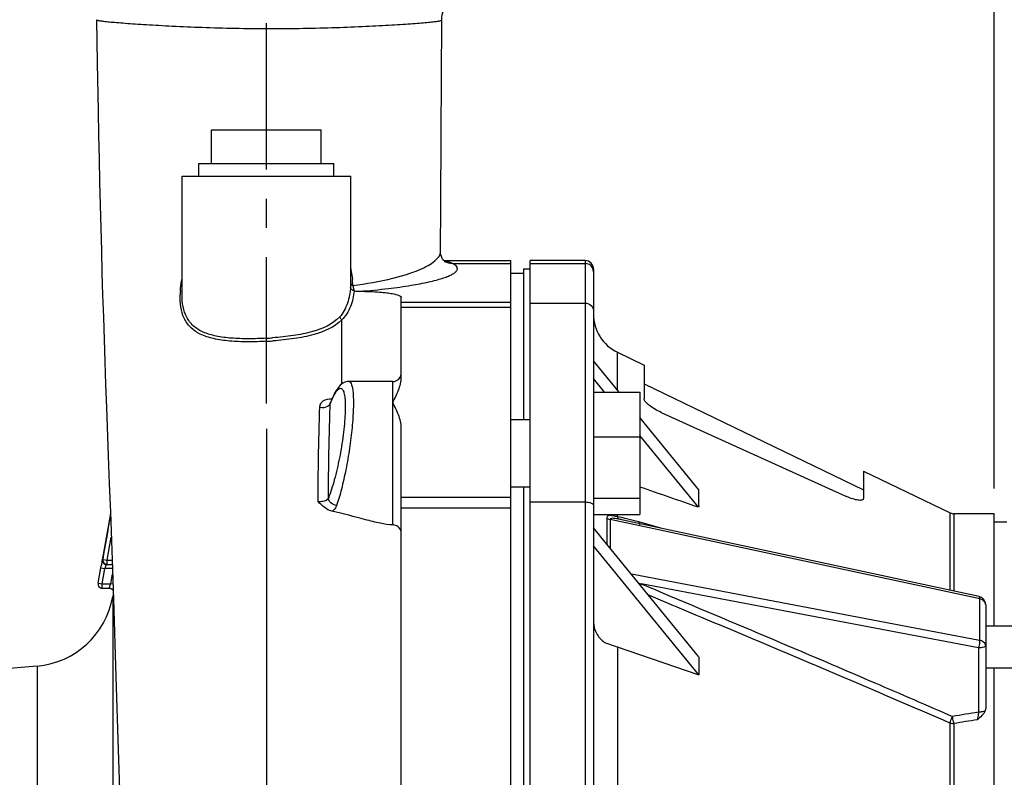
# Model space of a CAD drawing. Header units: millimetres. Extents: x 0 to 841, y 0 to 594.
# Tile 4 of 14: x 158 to 274, y 363 to 453. Entities that reach past the tile are written whole.
import ezdxf

# ---------------------------------------------------------------- set-up
doc = ezdxf.new("R2010")
doc.units = ezdxf.units.MM
doc.header["$LTSCALE"] = 46.2
doc.linetypes.add('CENTER', pattern=[0.6, 0.375, -0.075, 0.075, -0.075])
doc.layers.get('0').update_dxf_attribs({"linetype": 'CONTINUOUS'})
for name, color, linetype in [('ASSI', 7, 'CONTINUOUS'), ('GEOM', 7, 'CONTINUOUS'), ('QUOTE', 7, 'CONTINUOUS')]:
    doc.layers.add(name, color=color, linetype=linetype)
doc.styles.get("Standard").update_dxf_attribs({"font": 'txt', "width": 0.8})
doc.dimstyles.new('DIMSTYLE_1', dxfattribs={"dimtxt": 5, "dimasz": 5.8, "dimexe": 1.25, "dimexo": 1.5, "dimtad": 1, "dimdec": 3, "dimdsep": 46, "dimtxsty": 'Standard', "dimblk": '_FILLED', "dimblk1": '_FILLED', "dimblk2": '_FILLED', "dimcen": 0.09, "dimadec": 3, "dimazin": 2, "dimtp": 0.3, "dimtm": 0.3, "dimtfac": 1, "dimtdec": 3, "dimtofl": 0, "dimtmove": 0, "dimatfit": 3, "dimldrblk": '_FILLED', "dimfxl": 1, "dimtolj": 1, "dimarcsym": 0})
doc.dimstyles.new('DIMSTYLE_2', dxfattribs={"dimtxt": 5, "dimasz": 5.8, "dimexe": 1.25, "dimexo": 1.5, "dimtad": 1, "dimdec": 3, "dimdsep": 46, "dimtxsty": 'Standard', "dimblk": '_FILLED', "dimblk1": '_FILLED', "dimblk2": '_FILLED', "dimcen": 0.09, "dimadec": 3, "dimazin": 2, "dimtp": 0.5, "dimtm": 0.5, "dimtfac": 1, "dimtdec": 3, "dimtofl": 0, "dimtmove": 0, "dimatfit": 3, "dimldrblk": '_FILLED', "dimfxl": 1, "dimtolj": 1, "dimarcsym": 0})
doc.dimstyles.new('DIMSTYLE_3', dxfattribs={"dimtxt": 5, "dimasz": 5.8, "dimexe": 1.25, "dimexo": 1.5, "dimtad": 1, "dimdec": 0, "dimdsep": 46, "dimtxsty": 'Standard', "dimblk": '_FILLED', "dimblk1": '_FILLED', "dimblk2": '_FILLED', "dimcen": 0.09, "dimadec": 0, "dimazin": 2, "dimtp": 0.5, "dimtm": 0.5, "dimtfac": 1, "dimtdec": 0, "dimtofl": 0, "dimtmove": 0, "dimatfit": 3, "dimldrblk": '_FILLED', "dimfxl": 1, "dimtolj": 1, "dimarcsym": 0})
doc.dimstyles.new('DIMSTYLE_4', dxfattribs={"dimtxt": 5, "dimasz": 5.8, "dimexe": 1.25, "dimexo": 1.5, "dimtad": 1, "dimdec": 1, "dimdsep": 46, "dimtxsty": 'Standard', "dimblk": '_FILLED', "dimblk1": '_FILLED', "dimblk2": '_FILLED', "dimcen": 0.09, "dimadec": 1, "dimazin": 2, "dimtp": 0.3, "dimtm": 0.3, "dimtfac": 1, "dimtdec": 1, "dimtofl": 0, "dimtmove": 0, "dimatfit": 3, "dimldrblk": '_FILLED', "dimfxl": 1, "dimtolj": 1, "dimarcsym": 0})

# ---------------------------------------------------------------- blocks, each defined once
blk = doc.blocks.new('_FILLED')
at = {"color": 0, "linetype": 'ByBlock'}
blk.add_solid([(0, 0), (-1, 0.207), (-1, -0.207)], dxfattribs=at)
blk = doc.blocks.new('*D5')
at = {"layer": 'QUOTE', "color": 2, "linetype": 'Continuous'}
for p, q in [((155.8, 484.67), (75.3, 484.67)), ((77.8, 484.67), (77.8, 358.92)), ((77.8, 233.17), (77.8, 358.92)), ((201.3, 233.17), (75.3, 233.17))]:
    blk.add_line(p, q, dxfattribs=at)
at = {"layer": 'QUOTE', "color": 2, "linetype": 'Continuous', "xscale": 5.8, "yscale": 5.8, "zscale": 5.8}
for p, rotation in [((77.8, 484.67), 90), ((77.8, 233.17), 270)]:
    blk.add_blockref('_FILLED', p, dxfattribs=dict(at, rotation=rotation))
at = {"layer": 'QUOTE', "color": 2, "linetype": 'Continuous', "insert": (71.55, 358.92), "char_height": 5, "width": 25.1786, "attachment_point": 2, "rotation": 90, "line_spacing_factor": 0.9}
blk.add_mtext('251.5', dxfattribs=at)
blk = doc.blocks.new('*D6')
at = {"layer": 'QUOTE', "color": 2, "linetype": 'Continuous'}
for p, q in [((137.3, 376.67), (137.3, 541.89)), ((454.1, 395.88), (454.1, 541.89)), ((137.3, 539.39), (295.7, 539.39)), ((454.1, 539.39), (295.7, 539.39))]:
    blk.add_line(p, q, dxfattribs=at)
at = {"layer": 'QUOTE', "color": 2, "linetype": 'Continuous', "xscale": 5.8, "yscale": 5.8, "zscale": 5.8, "rotation": 180}
blk.add_blockref('_FILLED', (137.3, 539.39), dxfattribs=at)
at = {"layer": 'QUOTE', "color": 2, "linetype": 'Continuous', "xscale": 5.8, "yscale": 5.8, "zscale": 5.8}
blk.add_blockref('_FILLED', (454.1, 539.39), dxfattribs=at)
at = {"layer": 'QUOTE', "color": 2, "linetype": 'Continuous', "insert": (295.7, 545.64), "char_height": 5, "width": 15.5357, "attachment_point": 2, "line_spacing_factor": 0.9}
blk.add_mtext('317', dxfattribs=at)
blk = doc.blocks.new('*D7')
at = {"layer": 'QUOTE', "color": 2, "linetype": 'Continuous'}
for p, q in [((137.3, 376.67), (137.3, 527.86)), ((186.8, 492.67), (186.8, 527.86)), ((137.3, 525.36), (162.05, 525.36)), ((186.8, 525.36), (162.05, 525.36))]:
    blk.add_line(p, q, dxfattribs=at)
at = {"layer": 'QUOTE', "color": 2, "linetype": 'Continuous', "xscale": 5.8, "yscale": 5.8, "zscale": 5.8, "rotation": 180}
blk.add_blockref('_FILLED', (137.3, 525.36), dxfattribs=at)
at = {"layer": 'QUOTE', "color": 2, "linetype": 'Continuous', "xscale": 5.8, "yscale": 5.8, "zscale": 5.8}
blk.add_blockref('_FILLED', (186.8, 525.36), dxfattribs=at)
at = {"layer": 'QUOTE', "color": 2, "linetype": 'Continuous', "insert": (162.05, 531.61), "char_height": 5, "width": 21.4286, "attachment_point": 2, "line_spacing_factor": 0.9}
blk.add_mtext('49.5', dxfattribs=at)
blk = doc.blocks.new('*D14')
at = {"layer": 'QUOTE', "color": 2, "linetype": 'Continuous'}
for p, q in [((186.8, 402.72), (186.8, 160.39)), ((368.1, 225.17), (368.1, 160.39)), ((186.8, 162.89), (277.45, 162.89)), ((368.1, 162.89), (277.45, 162.89))]:
    blk.add_line(p, q, dxfattribs=at)
at = {"layer": 'QUOTE', "color": 2, "linetype": 'Continuous', "xscale": 5.8, "yscale": 5.8, "zscale": 5.8, "rotation": 180}
blk.add_blockref('_FILLED', (186.8, 162.89), dxfattribs=at)
at = {"layer": 'QUOTE', "color": 2, "linetype": 'Continuous', "xscale": 5.8, "yscale": 5.8, "zscale": 5.8}
blk.add_blockref('_FILLED', (368.1, 162.89), dxfattribs=at)
at = {"layer": 'QUOTE', "color": 2, "linetype": 'Continuous', "insert": (277.45, 169.14), "char_height": 5, "width": 24.1071, "attachment_point": 2, "line_spacing_factor": 0.9}
blk.add_mtext('181.3', dxfattribs=at)
blk = doc.blocks.new('*D15')
at = {"layer": 'QUOTE', "color": 2, "linetype": 'Continuous'}
for p, q in [((186.8, 404.75), (186.8, 189.71)), ((239.55, 225.17), (239.55, 189.71)), ((186.8, 192.21), (213.18, 192.21)), ((239.55, 192.21), (213.18, 192.21))]:
    blk.add_line(p, q, dxfattribs=at)
at = {"layer": 'QUOTE', "color": 2, "linetype": 'Continuous', "xscale": 5.8, "yscale": 5.8, "zscale": 5.8, "rotation": 180}
blk.add_blockref('_FILLED', (186.8, 192.21), dxfattribs=at)
at = {"layer": 'QUOTE', "color": 2, "linetype": 'Continuous', "xscale": 5.8, "yscale": 5.8, "zscale": 5.8}
blk.add_blockref('_FILLED', (239.55, 192.21), dxfattribs=at)
at = {"layer": 'QUOTE', "color": 2, "linetype": 'Continuous', "insert": (213.18, 198.46), "char_height": 5, "width": 21.4286, "attachment_point": 2, "line_spacing_factor": 0.9}
blk.add_mtext('52.8', dxfattribs=at)
blk = doc.blocks.new('*D19')
at = {"layer": 'QUOTE', "color": 2, "linetype": 'Continuous'}
for p, q in [((273.1, 397.67), (273.1, 527.86)), ((454.1, 395.88), (454.1, 527.86)), ((273.1, 525.36), (363.6, 525.36)), ((454.1, 525.36), (363.6, 525.36))]:
    blk.add_line(p, q, dxfattribs=at)
at = {"layer": 'QUOTE', "color": 2, "linetype": 'Continuous', "xscale": 5.8, "yscale": 5.8, "zscale": 5.8, "rotation": 180}
blk.add_blockref('_FILLED', (273.1, 525.36), dxfattribs=at)
at = {"layer": 'QUOTE', "color": 2, "linetype": 'Continuous', "xscale": 5.8, "yscale": 5.8, "zscale": 5.8}
blk.add_blockref('_FILLED', (454.1, 525.36), dxfattribs=at)
at = {"layer": 'QUOTE', "color": 2, "linetype": 'Continuous', "insert": (363.6, 531.61), "char_height": 5, "width": 14.4643, "attachment_point": 2, "line_spacing_factor": 0.9}
blk.add_mtext('181', dxfattribs=at)

msp = doc.modelspace()

# ---------------------------------------------------------------- linework, layer by layer
at = {"layer": 'ASSI', "color": 2, "linetype": 'CENTER'}
msp.add_line((186.8021, 407.7546), (186.8021, 489.6747), dxfattribs=at)
at = {"layer": 'ASSI', "color": 7, "linetype": 'Continuous'}
for p, q in [((178.8021, 434.6747), (178.8021, 436.1747)), ((178.8033, 436.1747), (194.8009, 436.1747)), ((194.8021, 434.6747), (194.8021, 436.1747)), ((176.8021, 420.6328), (176.8021, 434.6747)), ((196.8021, 421.8052), (196.8021, 434.6747)), ((207.8379, 424.6747), (215.8021, 424.6747)), ((218.1021, 261.5785), (218.1021, 424.6747)), ((224.6021, 424.6747), (218.1021, 424.6747)), ((215.8021, 423.1747), (217.3021, 423.1747)), ((217.3021, 423.6747), (217.3021, 405.8499)), ((218.1021, 423.6747), (217.3021, 423.6747)), ((201.8021, 410.3499), (196.5735, 410.3499)), ((215.8021, 405.8499), (218.1021, 405.8499)), ((215.8021, 397.8499), (218.1021, 397.8499)), ((217.3021, 397.8499), (217.3021, 271.4996)), ((391.1021, 381.3689), (272.1021, 381.3689)), ((391.1021, 376.3689), (272.1021, 376.3689))]:
    msp.add_line(p, q, dxfattribs=at)
at = {"layer": 'GEOM', "color": 7, "linetype": 'Continuous'}
for p, q in [((166.6455, 453.2276), (166.7377, 448.1174)), ((207.5341, 439.5946), (207.5966, 453.1875)), ((166.7377, 448.1174), (166.8483, 442.3748)), ((180.3021, 436.1747), (180.3021, 440.1747)), ((180.3021, 440.1747), (193.3021, 440.1747)), ((186.8021, 436.1747), (186.8021, 440.1747)), ((193.3021, 436.1747), (193.3021, 440.1747)), ((207.4887, 431.3392), (207.5341, 439.5946)), ((176.8026, 434.6747), (196.8013, 434.6747)), ((207.4533, 425.7237), (207.4887, 431.3392)), ((215.8021, 264.2509), (215.8021, 424.6747)), ((225.6021, 423.6746), (225.6021, 252.8643)), ((176.8021, 420.6328), (176.8021, 420.6372)), ((202.8021, 410.8603), (202.8021, 420.3201)), ((218.1021, 419.6468), (224.6021, 419.6468)), ((228.4298, 413.8108), (231.6021, 412.2806)), ((228.6316, 409.0997), (225.6021, 412.81)), ((231.6021, 412.2806), (231.6021, 408.2602)), ((196.5727, 410.3499), (196.5736, 410.3499)), ((226.8995, 409.0997), (225.6021, 410.6887)), ((231.6021, 410.0601), (257.6021, 397.5189)), ((225.6021, 409.0997), (231.1021, 409.0997)), ((231.1021, 409.0997), (231.1021, 394.6001)), ((194.4039, 407.8822), (194.4036, 407.8823)), ((194.4074, 407.8874), (194.4039, 407.8822)), ((194.5156, 408.1482), (194.4163, 407.9093)), ((194.632, 408.4132), (194.5156, 408.1482)), ((167.8434, 407.2596), (168.0584, 401.544)), ((233.6021, 406.6939), (255.6021, 396.7221)), ((238.0933, 397.5115), (231.1021, 406.0739)), ((202.8021, 349.4921), (202.8021, 404.8602)), ((225.6021, 403.7924), (231.1021, 403.7924)), ((238.0501, 395.4431), (231.1021, 403.9526)), ((168.0584, 401.544), (168.1804, 398.2311)), ((257.6021, 399.7394), (257.6021, 396.4707)), ((257.6021, 399.7394), (267.8962, 394.774)), ((168.1804, 398.2311), (168.3027, 394.8444)), ((238.0933, 395.6105), (238.0933, 397.5115)), ((218.1021, 396.0738), (224.6021, 396.0738)), ((225.6021, 396.5426), (231.1021, 396.5426)), ((168.3069, 394.7251), (167.2119, 388.5129)), ((168.3027, 394.8444), (168.54, 388.0662)), ((273.1021, 394.6747), (268.3307, 394.6747)), ((273.1021, 381.3689), (273.1021, 394.6747)), ((225.6021, 394.6001), (231.1021, 394.6001)), ((271.3122, 384.8591), (229.096, 393.9295)), ((274.6021, 393.6747), (273.1021, 393.6747)), ((238.0501, 377.7654), (225.6021, 393.011)), ((238.0933, 375.5912), (225.6021, 390.8897)), ((166.8469, 386.4428), (167.1676, 388.2615)), ((167.1676, 388.2615), (167.2119, 388.5129)), ((167.8363, 388.6747), (168.519, 388.6747)), ((167.3393, 385.856), (168.1784, 385.856)), ((168.641, 385.1025), (168.597, 384.8528)), ((272.1021, 383.8814), (272.1021, 371.6722)), ((226.9071, 379.4065), (238.0933, 375.5912)), ((238.0933, 377.4921), (238.0933, 375.5912)), ((159.6205, 376.6273), (138.2983, 374.7619)), ((273.1021, 292.9806), (273.1021, 376.3689)), ((168.9637, 375.3291), (169.1976, 367.9223)), ((169.1976, 367.9223), (169.4157, 360.766))]:
    msp.add_line(p, q, dxfattribs=at)
at = {"layer": 'GEOM', "color": 9, "linetype": 'Continuous'}
for p, q in [((208.8829, 424.3322), (215.8021, 424.3322)), ((218.1021, 424.3322), (224.6021, 424.3322)), ((224.6021, 424.6747), (224.6021, 254.0262)), ((215.8021, 419.7102), (202.8021, 419.7102)), ((215.8021, 419.1321), (202.8021, 419.1321)), ((195.7421, 410.0523), (195.7356, 417.6683)), ((228.4298, 409.3468), (228.4298, 413.8108)), ((201.8021, 393.3519), (201.8021, 410.3499)), ((215.8021, 396.5885), (202.8021, 396.5885)), ((215.8021, 395.3486), (202.8021, 395.3486)), ((267.8962, 385.593), (267.8962, 394.774)), ((268.3307, 394.6747), (268.3307, 385.4997)), ((227.176, 394.1787), (227.176, 391.0834)), ((227.5856, 394.0055), (227.5856, 390.5818)), ((231.0883, 393.2528), (227.5856, 394.0055)), ((228.4298, 394.3179), (228.4298, 394.6001)), ((233.7509, 392.9318), (230.957, 393.7064)), ((271.2609, 384.6205), (231.0883, 393.2528)), ((167.9265, 389.1747), (168.4061, 391.919)), ((167.3439, 389.2615), (167.4341, 389.2607)), ((167.4341, 389.2607), (167.9265, 389.1747)), ((167.9265, 388.6747), (167.9265, 389.1747)), ((167.9265, 389.1747), (168.5017, 389.1747)), ((167.1676, 388.2615), (167.66, 388.1747)), ((167.3393, 386.356), (167.66, 388.1747)), ((168.5362, 388.1747), (167.66, 388.1747)), ((168.3547, 386.356), (168.5591, 387.5149)), ((271.3777, 379.6725), (230.092, 387.512)), ((166.8469, 386.4428), (167.3393, 386.356)), ((167.3393, 385.856), (167.3393, 386.356)), ((167.3393, 386.356), (168.3547, 386.356)), ((168.2016, 385.923), (168.2992, 386.1988)), ((168.2992, 386.1988), (168.3547, 386.356)), ((168.6, 386.3127), (168.3547, 386.356)), ((271.2585, 378.7733), (231.235, 386.3742)), ((168.597, 384.8528), (168.597, 284.4967)), ((271.3777, 384.5954), (271.2609, 384.6205)), ((271.3777, 384.5954), (271.3777, 379.6725)), ((228.4298, 378.8871), (228.4298, 290.4623)), ((271.2585, 378.7733), (271.2585, 371.1608)), ((159.6205, 376.6273), (159.6205, 292.7221)), ((267.8962, 299.4783), (267.8962, 369.8711)), ((268.3307, 369.813), (268.3307, 299.5365))]:
    msp.add_line(p, q, dxfattribs=at)
at = {"layer": 'GEOM', "color": 7, "linetype": 'Continuous'}
for points in [[(207.5966, 453.1875), (207.615, 453.5066), (207.6616, 453.796), (207.7366, 454.0805), (207.8392, 454.3566), (207.9686, 454.6216), (208.1235, 454.8729), (208.3023, 455.1076), (208.503, 455.3234), (208.7237, 455.5183), (208.9617, 455.6901), (209.2145, 455.8374), (209.4796, 455.959), (209.7538, 456.0539), (210.0342, 456.1215), (210.3181, 456.1618), (210.5966, 456.1747)], [(166.8483, 442.3748), (166.9066, 439.5366), (166.9672, 436.731), (167.03, 433.9708), (167.0957, 431.2328), (167.1644, 428.528), (167.236, 425.8617), (167.3111, 423.2096), (167.3895, 420.5806), (167.4713, 417.9675), (167.5576, 415.3315), (167.6483, 412.675), (167.7431, 409.9963), (167.8434, 407.2596)], [(207.9978, 424.5308), (207.9777, 424.545), (207.9209, 424.5915), (207.8415, 424.6703), (207.7477, 424.7856), (207.6466, 424.9463), (207.5547, 425.1489), (207.4895, 425.3738), (207.4568, 425.6094), (207.4533, 425.7235)], [(196.5724, 410.3498), (196.433, 410.3419), (196.2251, 410.3007), (196.0345, 410.2305), (195.8596, 410.136), (195.7027, 410.024), (195.5634, 409.9005), (195.4361, 409.7662), (195.3152, 409.6187), (195.1988, 409.4577), (195.0857, 409.2833), (194.973, 409.0923), (194.8602, 408.8841), (194.7468, 408.6583), (194.632, 408.4132)], [(168.54, 388.0662), (168.703, 383.2716), (168.8362, 379.2534), (168.9637, 375.3291)], [(168.1784, 385.856), (168.1882, 385.8559), (168.219, 385.8543), (168.2491, 385.851), (168.2786, 385.8458), (168.3073, 385.8391), (168.3352, 385.8308), (168.3622, 385.821), (168.3882, 385.8098), (168.4132, 385.7974), (168.4372, 385.7838), (168.4601, 385.7691), (168.482, 385.7533), (168.5026, 385.7366), (168.5222, 385.7191), (168.5405, 385.7007), (168.5577, 385.6818), (168.5737, 385.6622), (168.5885, 385.6421), (168.602, 385.6216), (168.6144, 385.6007), (168.6248, 385.5812)]]:
    msp.add_lwpolyline(points, dxfattribs=at)
at = {"layer": 'GEOM', "color": 9, "linetype": 'Continuous'}
for centre, radius, start, end in [((224.6025, 423.3319), 1.0007, 30.120794, 90.031414), ((186.569, 421.3197), 10.4951, 4.127205, 6.372306), ((197.2493, 422.2333), 0.5357, 242.784962, 248.790959), ((187.3352, 421.3767), 9.7267, 2.611152, 4.117191), ((187.674, 421.3933), 9.3876, 2.302904, 2.603958), ((187.7687, 421.3972), 9.2928, 2.075631, 2.302777), ((203.7932, 423.0002), 6.8557, 190.644896, 192.758659), ((186.966, 420.2903), 10.389, 175.66901, 177.88504), ((203.1257, 422.8531), 6.1722, 192.795028, 193.352944), ((184.4819, 456.8068), 41.3975, 273.212884, 274.228974), ((184.5714, 456.8573), 41.8039, 273.085323, 274.115237), ((206.6164, 402.7665), 13.2077, 155.986762, 157.922684), ((194.9296, 407.7021), 0.5531, 158.016299, 177.030258), ((220.3634, 353.1893), 41.6658, 77.900141, 78.540011), ((262.7866, 491.1942), 109.4657, 253.09299, 253.247829), ((234.8528, 384.6708), 3.9988, 154.787848, 157.452082), ((470.2302, -849.873), 1237.1392, 99.255194, 99.3999513), ((469.9759, -868.527), 1254.65, 99.1203859, 99.2485915)]:
    msp.add_arc(centre, radius, start, end, dxfattribs=at)
at = {"layer": 'GEOM', "color": 7, "linetype": 'Continuous'}
for centre, radius, start, end in [((224.6021, 423.6747), 1, 0, 90), ((193.8397, 421.8037), 2.9624, 359.062642, 0.029302), ((197.9144, 425.445), 4.4033, 260.796853, 269.762257), ((230.6021, 418.3142), 5, 180, 244.249526), ((201.8021, 411.3499), 1, 270, 352.500001), ((268.3307, 395.6747), 1, 244.249526, 270), ((201.7667, 392.0977), 1.2546, 81.840567, 88.384975), ((201.8021, 392.3499), 1, 0, 81.794452), ((167.841, 389.1893), 0.515, 247.909258, 258.690289), ((167.3393, 386.356), 0.5, 169.956273, 269.99999), ((158.7489, 386.5893), 10, 275, 350), ((271.099, 383.8737), 1.0081, 58.520632, 77.794584), ((271.102, 383.8813), 1.0001, 0.00333, 58.438012)]:
    msp.add_arc(centre, radius, start, end, dxfattribs=at)
for start_param, end_param in [(0.3708854, 0.3765702), (0.82459599, 0.83028079)]:
    msp.add_ellipse((271.0304, 346.2118), major_axis=(-27.9063, 56.6636), ratio=0.33735225, start_param=start_param, end_param=end_param, dxfattribs=at)
at = {"layer": 'GEOM', "color": 9, "linetype": 'Continuous'}
for points, knots in [([(166.6455, 453.2276), (166.6458, 453.2153), (166.6855, 453.1897), (166.7569, 453.1675), (166.8829, 453.1375), (167.1411, 453.0929), (167.5861, 453.0353), (168.2556, 452.9662), (169.1034, 452.892), (170.1202, 452.8133), (171.2977, 452.7298), (172.6261, 452.6442), (174.0941, 452.5592), (176.2949, 452.4451), (179.2963, 452.3148), (183.1186, 452.2089), (185.7638, 452.1801), (187.1172, 452.178)], [0, 0, 0, 0, 0.00179129, 0.00563916, 0.01177819, 0.02025261, 0.04419086, 0.07715002, 0.1187207, 0.16853699, 0.22622216, 0.29126349, 0.36309724, 0.44114107, 0.61336846, 0.80218603, 1, 1, 1, 1]), ([(187.1172, 452.178), (188.4728, 452.1759), (191.1222, 452.1967), (194.9498, 452.292), (197.9545, 452.4148), (200.1565, 452.5243), (201.6242, 452.6065), (202.9518, 452.69), (204.1282, 452.7718), (205.1437, 452.8496), (205.9902, 452.9233), (206.6587, 452.9924), (207.1027, 453.0504), (207.3605, 453.0955), (207.4859, 453.1261), (207.5574, 453.1486), (207.5965, 453.1751), (207.5966, 453.1875)], [0, 0, 0, 0, 0.19806145, 0.38708783, 0.55939705, 0.63742439, 0.70920931, 0.7741776, 0.83177709, 0.88150735, 0.92299916, 0.95589115, 0.97977637, 0.98823109, 0.99435573, 0.99819642, 1, 1, 1, 1]), ([(197.0554, 421.7337), (198.6459, 421.9392), (200.8252, 422.3032), (203.4274, 423.0232), (204.8318, 423.5265), (205.9389, 424.0502), (206.8815, 424.6471), (207.4478, 425.2996), (207.4533, 425.7234)], [0, 0, 0, 0, 0.41767115, 0.57386126, 0.70221403, 0.8066651, 0.88961556, 1, 1, 1, 1]), ([(197.8961, 421.0418), (199.0275, 421.1311), (201.0596, 421.3251), (203.7873, 421.6976), (205.6654, 422.0489), (206.8862, 422.3462), (207.6163, 422.5568), (208.2264, 422.7694), (208.7171, 422.9826), (209.0883, 423.198), (209.3408, 423.4144), (209.4755, 423.6577), (209.4259, 423.924), (209.2047, 424.1514), (209.0044, 424.2704), (208.8829, 424.3322)], [0, 0, 0, 0, 0.26220598, 0.47150682, 0.63592349, 0.70336013, 0.76175102, 0.81142486, 0.85253072, 0.88523943, 0.91013839, 0.92897944, 0.94628227, 0.9684822, 1, 1, 1, 1]), ([(208.8829, 424.3322), (208.8209, 424.3631), (208.5138, 424.4915), (208.1837, 424.5544), (207.9232, 424.5901)], [0, 0, 0, 0, 0.20839847, 1, 1, 1, 1]), ([(196.8031, 423.6853), (196.8245, 423.5843), (196.9043, 423.1866), (196.9658, 422.7851), (196.9992, 422.4845)], [0, 0, 0, 0, 0.254429, 1, 1, 1, 1]), ([(176.6067, 421.0749), (176.6155, 421.1926), (176.6596, 421.6737), (176.7326, 422.1519), (176.8007, 422.5105)], [0, 0, 0, 0, 0.24442618, 1, 1, 1, 1]), ([(196.781, 421.5485), (196.7357, 420.9042), (196.5594, 419.9412), (196.0717, 418.7608), (195.72, 418.2286), (195.507, 418.0039)], [0, 0, 0, 0, 0.50680859, 0.75704231, 1, 1, 1, 1]), ([(196.7873, 421.5753), (196.7864, 421.5706), (196.7844, 421.5617), (196.7822, 421.5528), (196.781, 421.5485)], [0, 0, 0, 0, 0.51893241, 1, 1, 1, 1]), ([(196.8017, 421.7552), (196.8014, 421.7372), (196.7996, 421.677), (196.7954, 421.6166), (196.7873, 421.5753)], [0, 0, 0, 0, 0.30032486, 1, 1, 1, 1]), ([(196.8013, 422.0008), (196.8061, 421.976), (196.8411, 421.8725), (196.9307, 421.7947), (197.0043, 421.7568)], [0, 0, 0, 0, 0.23339199, 1, 1, 1, 1]), ([(186.8214, 415.1139), (186.074, 415.0737), (184.6137, 415.0329), (182.5116, 415.1082), (180.6185, 415.3632), (179.0117, 415.86), (177.7607, 416.6878), (176.967, 417.8513), (176.6011, 419.2181), (176.5659, 420.1778), (176.5841, 420.6737)], [0, 0, 0, 0, 0.16537739, 0.32256756, 0.46430415, 0.5864131, 0.69133491, 0.78909543, 0.89035663, 1, 1, 1, 1]), ([(186.8021, 415.4744), (186.0962, 415.4348), (184.7141, 415.3916), (182.7171, 415.4505), (180.9028, 415.6738), (179.344, 416.119), (178.1041, 416.871), (177.2819, 417.9524), (176.8709, 419.2454), (176.8021, 420.16), (176.8021, 420.6328)], [0, 0, 0, 0, 0.16323671, 0.31909987, 0.46089058, 0.58435588, 0.69095327, 0.78959136, 0.89083612, 1, 1, 1, 1]), ([(197.2149, 421.0976), (197.1555, 420.4606), (196.94, 419.5089), (196.3715, 418.3703), (195.9706, 417.8723), (195.7356, 417.6683)], [0, 0, 0, 0, 0.50429697, 0.75469069, 1, 1, 1, 1]), ([(197.1203, 421.4276), (197.1285, 421.3933), (197.1558, 421.2828), (197.1862, 421.1731), (197.2101, 421.0984)], [0, 0, 0, 0, 0.3103682, 1, 1, 1, 1]), ([(195.507, 418.0039), (194.6631, 417.1127), (192.7138, 416.276), (189.9596, 415.7497), (188.3641, 415.5834), (187.5347, 415.5221)], [0, 0, 0, 0, 0.43447276, 0.7056048, 1, 1, 1, 1]), ([(195.7356, 417.6683), (194.8689, 416.7685), (192.8782, 415.9261), (190.0612, 415.3904), (188.4237, 415.2225), (187.5713, 415.1611)], [0, 0, 0, 0, 0.43248974, 0.70416311, 1, 1, 1, 1]), ([(196.5735, 410.3498), (196.7416, 410.35), (196.9403, 409.9572), (197.0336, 409.4627), (197.1067, 408.8089), (197.1301, 408.0177), (197.117, 407.0801), (197.0617, 406.0273), (196.932, 404.4599), (196.6782, 402.4073), (196.261, 399.9657), (195.756, 397.6989), (195.3485, 396.2822), (195.1271, 395.6419)], [0, 0, 0, 0, 0.03349691, 0.06539217, 0.10823538, 0.16149088, 0.22409396, 0.2946813, 0.37163019, 0.53741384, 0.70664034, 0.86500066, 1, 1, 1, 1]), ([(194.7204, 408.4989), (194.8198, 408.6984), (194.967, 408.9703), (195.194, 409.2762), (195.3641, 409.4545), (195.5647, 409.5717), (195.7488, 409.5083), (195.8533, 409.3941), (195.9408, 409.2246), (196.0487, 408.8863), (196.1311, 408.3154), (196.1685, 407.4758), (196.1452, 406.451), (196.0617, 405.2779), (195.8684, 403.5372), (195.5051, 401.3196), (194.9283, 398.8178), (194.4366, 397.2434), (194.1612, 396.5403)], [0, 0, 0, 0, 0.04510645, 0.06250263, 0.07651717, 0.09586986, 0.1040953, 0.11385993, 0.12646578, 0.14250478, 0.18548063, 0.24267453, 0.31253721, 0.39278199, 0.48063758, 0.66692402, 0.84717694, 1, 1, 1, 1]), ([(193.133, 407.2619), (193.1379, 407.4138), (193.2146, 407.7231), (193.6659, 408.2343), (194.2292, 408.3321), (194.5812, 408.2979)], [0, 0, 0, 0, 0.23048505, 0.46369592, 1, 1, 1, 1]), ([(194.2757, 407.5619), (194.217, 407.4922), (193.8942, 407.2366), (193.4392, 407.1946), (193.133, 407.2619)], [0, 0, 0, 0, 0.22514197, 1, 1, 1, 1]), ([(194.1612, 396.5403), (194.1675, 397.4998), (194.2022, 401.2305), (194.2828, 404.9609), (194.3772, 407.7307)], [0, 0, 0, 0, 0.25717545, 1, 1, 1, 1]), ([(194.5519, 408.1413), (194.5659, 408.1726), (194.6202, 408.2927), (194.6769, 408.4117), (194.7204, 408.4989)], [0, 0, 0, 0, 0.26038637, 1, 1, 1, 1]), ([(192.9312, 396.1204), (192.9369, 397.0756), (192.9688, 400.7899), (193.0442, 404.504), (193.133, 407.2619)], [0, 0, 0, 0, 0.25715639, 1, 1, 1, 1]), ([(194.1612, 396.5403), (194.1279, 396.4492), (193.9528, 396.2269), (193.4866, 396.1032), (193.1241, 396.0978), (192.9312, 396.1204)], [0, 0, 0, 0, 0.21093621, 0.57745428, 1, 1, 1, 1]), ([(195.1271, 395.6419), (194.8788, 395.6873), (194.438, 395.8866), (194.1644, 396.3296), (194.1612, 396.5403)], [0, 0, 0, 0, 0.54500404, 1, 1, 1, 1]), ([(195.1271, 395.6419), (195.0811, 395.5091), (194.9344, 395.2491), (194.7084, 395.0565), (194.5815, 394.975)], [0, 0, 0, 0, 0.48251479, 1, 1, 1, 1]), ([(228.4298, 394.3179), (228.2828, 394.3512), (228.0083, 394.4123), (227.6748, 394.4694), (227.4418, 394.4668), (227.2981, 394.4305), (227.1914, 394.3271), (227.176, 394.2292), (227.176, 394.1787)], [0, 0, 0, 0, 0.31620095, 0.59081787, 0.70586758, 0.80412059, 0.89418336, 1, 1, 1, 1]), ([(227.176, 394.1787), (227.2053, 394.1582), (227.332, 394.0798), (227.475, 394.029), (227.5856, 394.0055)], [0, 0, 0, 0, 0.24054302, 1, 1, 1, 1]), ([(228.6418, 394.0244), (228.5351, 394.0461), (228.3164, 394.0873), (228.012, 394.142), (227.5851, 394.1545), (227.5856, 394.0055)], [0, 0, 0, 0, 0.30134756, 0.5873138, 1, 1, 1, 1]), ([(229.6565, 394.0494), (229.5539, 394.0744), (229.1467, 394.1716), (228.7373, 394.2593), (228.4298, 394.3179)], [0, 0, 0, 0, 0.25233454, 1, 1, 1, 1]), ([(228.4298, 394.3179), (228.4403, 394.2817), (228.4802, 394.1678), (228.5623, 394.0548), (228.6418, 394.0244)], [0, 0, 0, 0, 0.3067088, 1, 1, 1, 1]), ([(230.9571, 393.7066), (230.9601, 393.6878), (230.9728, 393.6221), (230.9944, 393.557), (231.0189, 393.5156)], [0, 0, 0, 0, 0.28336429, 1, 1, 1, 1]), ([(231.0189, 393.5156), (231.0257, 393.5041), (231.052, 393.465), (231.0926, 393.4338), (231.1252, 393.4248)], [0, 0, 0, 0, 0.28350328, 1, 1, 1, 1]), ([(167.66, 388.1747), (167.6819, 388.237), (167.7138, 388.3278), (167.7548, 388.4437), (167.7808, 388.5194), (167.8039, 388.5803), (167.8177, 388.6315), (167.8332, 388.6533), (167.8327, 388.6747), (167.8363, 388.6747)], [0, 0, 0, 0, 0.37339001, 0.54447821, 0.69667887, 0.82368005, 0.91959642, 0.97948739, 1, 1, 1, 1]), ([(168.1784, 385.856), (168.1769, 385.856), (168.1834, 385.8652), (168.1841, 385.8823), (168.1958, 385.9064), (168.2016, 385.923)], [0, 0, 0, 0, 0.06378773, 0.25535924, 1, 1, 1, 1]), ([(231.235, 386.3742), (240.4939, 382.4991), (252.8227, 377.2952), (265.1075, 371.9891), (268.1742, 370.6542)], [0, 0, 0, 0, 0.75006084, 1, 1, 1, 1]), ([(232.098, 385.0543), (235.0889, 383.8052), (247.0442, 378.7976), (258.9761, 373.7336), (267.8962, 369.8711)], [0, 0, 0, 0, 0.25006639, 1, 1, 1, 1]), ([(271.3122, 384.859), (271.3414, 384.8529), (271.3784, 384.7411), (271.378, 384.6585), (271.3777, 384.5954)], [0, 0, 0, 0, 0.32112358, 1, 1, 1, 1]), ([(272.1021, 383.8814), (272.1021, 383.9618), (272.0635, 384.1304), (271.8444, 384.4281), (271.5692, 384.5546), (271.3777, 384.5954)], [0, 0, 0, 0, 0.22188194, 0.46003788, 1, 1, 1, 1]), ([(271.3777, 379.6725), (271.378, 379.6063), (271.3642, 379.3036), (271.3135, 379.0033), (271.2585, 378.7733)], [0, 0, 0, 0, 0.21895044, 1, 1, 1, 1]), ([(272.1021, 379.0289), (272.1021, 379.1018), (272.062, 379.2571), (271.9013, 379.4503), (271.6647, 379.5962), (271.4776, 379.6534), (271.3777, 379.6725)], [0, 0, 0, 0, 0.20989773, 0.44248677, 0.70728551, 1, 1, 1, 1]), ([(272.1021, 379.0289), (272.1021, 378.9927), (272.0177, 378.909), (271.7355, 378.8154), (271.4618, 378.7816), (271.2585, 378.7733)], [0, 0, 0, 0, 0.11914751, 0.33191961, 1, 1, 1, 1]), ([(272.039, 371.326), (272.0013, 371.2998), (271.9007, 371.2563), (271.6412, 371.1888), (271.4183, 371.1674), (271.2585, 371.1608)], [0, 0, 0, 0, 0.17107973, 0.40348977, 1, 1, 1, 1]), ([(267.8962, 369.8711), (267.9088, 369.9315), (267.9757, 370.2009), (268.0781, 370.4611), (268.1742, 370.6542)], [0, 0, 0, 0, 0.22242576, 1, 1, 1, 1]), ([(268.3307, 369.813), (268.3141, 369.8763), (268.251, 370.1547), (268.2048, 370.4365), (268.1742, 370.6542)], [0, 0, 0, 0, 0.22948835, 1, 1, 1, 1]), ([(271.2585, 371.1608), (271.2489, 371.0821), (271.2072, 370.7805), (271.1529, 370.4804), (271.1021, 370.2611)], [0, 0, 0, 0, 0.26056606, 1, 1, 1, 1]), ([(267.8962, 369.8711), (267.9305, 369.8615), (268.0728, 369.827), (268.2199, 369.813), (268.3307, 369.813)], [0, 0, 0, 0, 0.24307134, 1, 1, 1, 1])]:
    msp.add_open_spline(points, degree=3, knots=knots, dxfattribs=at)
for points in [[(208.8829, 424.3322), (208.5735, 424.3276), (208.2544, 424.4009), (207.9785, 424.5408)], [(225.6021, 423.3361), (225.6021, 423.508), (225.5544, 423.6854), (225.4681, 423.8341)], [(195.5069, 418.0039), (195.539, 417.8724), (195.6271, 417.7492), (195.7356, 417.6683)], [(194.3345, 407.6437), (194.3172, 407.615), (194.2974, 407.5876), (194.2757, 407.5619)], [(194.3772, 407.7306), (194.3656, 407.7005), (194.3512, 407.6714), (194.3345, 407.6437)], [(194.3772, 407.7306), (194.378, 407.7838), (194.388, 407.8378), (194.4074, 407.8874)], [(167.4341, 389.2607), (167.7294, 390.9515), (168.025, 392.6421), (168.3207, 394.3328)], [(230.957, 393.7064), (230.5251, 393.8265), (230.092, 393.9429), (229.6565, 394.0494)]]:
    msp.add_open_spline(points, degree=3, dxfattribs=at)
at = {"layer": 'GEOM', "color": 7, "linetype": 'Continuous'}
for points, knots in [([(197.2149, 421.0976), (197.1013, 421.1159), (196.8832, 421.2169), (196.7845, 421.4417), (196.781, 421.5485)], [0, 0, 0, 0, 0.51838024, 1, 1, 1, 1]), ([(196.7964, 422.0613), (196.7972, 422.0375), (196.8001, 421.9522), (196.8021, 421.8668), (196.8021, 421.8052)], [0, 0, 0, 0, 0.27827504, 1, 1, 1, 1]), ([(197.8961, 421.0418), (198.6774, 421.0396), (199.7435, 421.0032), (201.0234, 420.8771), (201.7951, 420.762), (202.3619, 420.6351), (202.7195, 420.4697), (202.8021, 420.3637), (202.8021, 420.3201)], [0, 0, 0, 0, 0.4645419, 0.63371825, 0.7638143, 0.92964845, 0.97408079, 1, 1, 1, 1]), ([(224.6021, 419.6468), (224.8608, 419.6468), (225.3859, 419.444), (225.6021, 418.9248), (225.6021, 418.6823)], [0, 0, 0, 0, 0.51614226, 1, 1, 1, 1]), ([(201.8021, 407.8577), (202.0375, 408.3431), (202.4979, 409.2918), (202.8021, 410.3392), (202.8021, 410.8603)], [0, 0, 0, 0, 0.50864132, 1, 1, 1, 1]), ([(202.8021, 404.8603), (202.8021, 405.3806), (202.4998, 406.4269), (202.0372, 407.3731), (201.8021, 407.8577)], [0, 0, 0, 0, 0.49131549, 1, 1, 1, 1]), ([(233.6021, 406.6939), (233.3519, 406.8073), (232.8772, 407.0526), (232.2591, 407.4595), (231.8453, 407.8153), (231.6477, 408.0842), (231.6021, 408.2079), (231.6021, 408.2602)], [0, 0, 0, 0, 0.31695412, 0.61490256, 0.85419112, 0.93964679, 1, 1, 1, 1]), ([(194.5815, 394.9751), (194.2478, 395.0481), (193.6387, 395.4041), (193.1741, 395.8908), (192.9312, 396.1204)], [0, 0, 0, 0, 0.50542091, 1, 1, 1, 1]), ([(224.6021, 396.0738), (224.7338, 396.0738), (224.9836, 396.0492), (225.3399, 395.9566), (225.6021, 395.7643), (225.6021, 395.624)], [0, 0, 0, 0, 0.34181683, 0.63598121, 1, 1, 1, 1]), ([(257.6021, 396.4707), (257.6021, 396.4312), (257.566, 396.3408), (257.4169, 396.2768), (257.218, 396.2592), (256.9616, 396.2808), (256.6602, 396.3407), (256.1951, 396.4735), (255.841, 396.6138), (255.6021, 396.7221)], [0, 0, 0, 0, 0.05464626, 0.12031687, 0.21205191, 0.33125235, 0.47445418, 0.63699906, 1, 1, 1, 1]), ([(201.8021, 393.3519), (201.2982, 393.3665), (200.2042, 393.5487), (197.8138, 394.1592), (195.9171, 394.6825), (194.5815, 394.975)], [0, 0, 0, 0, 0.20414849, 0.44630945, 1, 1, 1, 1]), ([(167.3243, 389.1529), (167.3271, 389.1685), (167.3327, 389.1946), (167.3363, 389.2316), (167.3443, 389.2468), (167.3416, 389.2616), (167.3439, 389.2615)], [0, 0, 0, 0, 0.43224265, 0.74582918, 0.93604483, 1, 1, 1, 1]), ([(167.3439, 389.2615), (167.33, 389.1828), (167.3412, 389.016), (167.429, 388.8737), (167.4861, 388.8177)], [0, 0, 0, 0, 0.49970633, 1, 1, 1, 1]), ([(167.4341, 389.2607), (167.4095, 389.1221), (167.4897, 388.8074), (167.7857, 388.6747), (167.9265, 388.6747)], [0, 0, 0, 0, 0.5000573, 1, 1, 1, 1]), ([(225.6021, 381.8322), (225.6021, 381.3852), (225.8636, 380.4325), (226.5184, 379.7138), (226.9071, 379.4065)], [0, 0, 0, 0, 0.47422786, 1, 1, 1, 1]), ([(272.039, 371.326), (271.958, 371.1097), (271.6578, 370.7186), (271.2913, 370.4175), (271.1021, 370.2611)], [0, 0, 0, 0, 0.48474437, 1, 1, 1, 1])]:
    msp.add_open_spline(points, degree=3, knots=knots, dxfattribs=at)
for points in [[(238.0501, 395.4431), (235.7342, 396.2443), (233.4182, 397.0451), (231.1021, 397.8455)], [(167.4861, 388.8177), (167.532, 388.7727), (167.5878, 388.7363), (167.6473, 388.7122)], [(167.74, 388.6844), (167.7716, 388.678), (167.804, 388.6747), (167.8363, 388.6747)], [(272.1021, 371.6722), (272.1021, 371.5549), (272.0802, 371.4358), (272.039, 371.326)]]:
    msp.add_open_spline(points, degree=3, dxfattribs=at)

# ---------------------------------------------------------------- dimensions: what is measured, and where the dimension line sits
at = {"layer": 'QUOTE', "color": 2, "linetype": 'Continuous'}
for base, p1, p2, angle, dimstyle, picture, middle in [((137.3021, 539.3884), (454.1021, 394.3821), (137.3021, 375.1747), 180, 'DIMSTYLE_3', '*D6', (294.9878, 539.3884)), ((137.3021, 525.356), (186.8021, 491.1747), (137.3021, 375.1747), 180, 'DIMSTYLE_1', '*D7', (161.3378, 525.356)), ((273.1021, 525.356), (454.1021, 394.3821), (273.1021, 396.1747), 180, 'DIMSTYLE_2', '*D19', (362.8878, 525.356)), ((77.7972, 484.6747), (202.8021, 233.1747), (157.3021, 484.6747), 90, 'DIMSTYLE_2', '*D5', (77.7972, 358.2104)), ((186.8021021, 192.2092545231), (239.5521021, 226.6747247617), (186.8021021, 406.2545740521), 180, 'DIMSTYLE_4', '*D15', (212.4628216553, 192.2092545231)), ((186.8021, 162.8916), (368.1021, 226.6747), (186.8021, 404.2213), 180, 'DIMSTYLE_2', '*D14', (276.7378, 162.8916))]:
    dim = msp.add_linear_dim(base=base, p1=p1, p2=p2, angle=angle, dimstyle=dimstyle, dxfattribs=at)
    dim.commit()
    dim.dimension.update_dxf_attribs({"geometry": picture, "text_midpoint": middle, "dimtype": 160})

doc.saveas('drawing.dxf')
